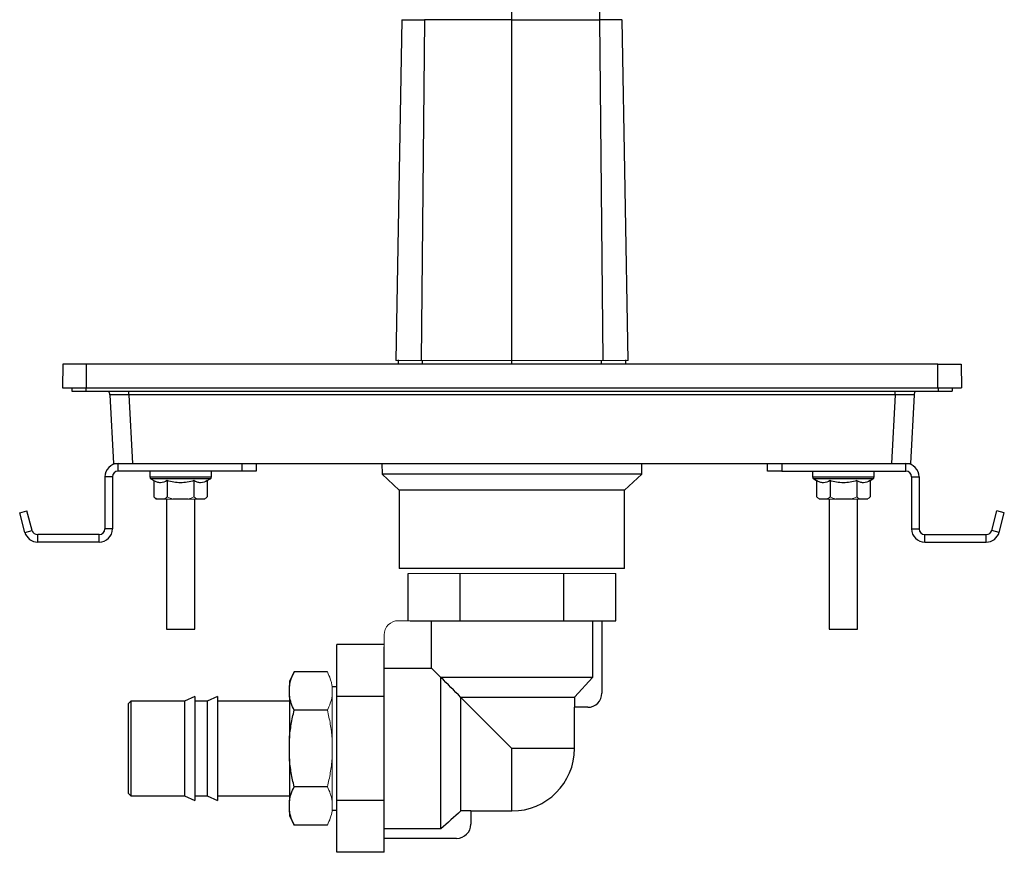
# Model space of a CAD drawing. Header units: millimetres. Extents: x -91 to 656, y -41 to 792.
# Tile 1 of 13: x -47 to 161, y -41 to 135. Entities that reach past the tile are written whole.
import ezdxf

# ---------------------------------------------------------------- set-up
doc = ezdxf.new("R2010")
doc.units = ezdxf.units.MM

msp = doc.modelspace()

# ---------------------------------------------------------------- linework, layer by layer
at = {"color": 7, "linetype": 'Continuous', "lineweight": 25}
for p, q in [((33.71, 135.19), (32.46, 63.19)), ((38.49, 135.19), (37.79, 63.19)), ((56.98, 63.19), (56.98, 135.19)), ((75.47, 135.19), (76.18, 63.19)), ((32.94, 63.33), (32.94, 62.39)), ((81.03, 62.39), (81.03, 63.33)), ((-37.9, 62.39), (-37.98, 57.39)), ((-32.98, 62.39), (-32.98, 57.39)), ((146.95, 62.39), (-32.98, 62.39)), ((146.95, 57.39), (146.95, 62.39)), ((151.86, 62.39), (151.95, 57.39)), ((-36.02, 57.39), (-36.02, 56.69)), ((-36.02, 56.69), (-33.02, 56.69)), ((-33.02, 56.69), (146.98, 56.69)), ((-32.98, 57.39), (146.95, 57.39)), ((146.98, 56.69), (149.98, 56.69)), ((149.98, 57.39), (149.98, 56.69)), ((-27.94, 55.89), (-27.18, 41.39)), ((137.91, 55.89), (-23.94, 55.89)), ((-23.94, 55.89), (-23.18, 41.39)), ((137.91, 55.89), (137.15, 41.39)), ((141.9, 55.89), (141.14, 41.39)), ((-26.22, 39.79), (-26.22, 41.39)), ((-0.02, 39.79), (-26.22, 39.79)), ((-23.18, 41.39), (137.15, 41.39)), ((-19.52, 39.79), (-19.52, 38.57)), ((-6.52, 38.57), (-6.52, 39.79)), ((-0.02, 39.79), (-0.02, 41.39)), ((2.98, 39.79), (-0.02, 39.79)), ((2.98, 41.39), (2.98, 39.79)), ((29.52, 41.39), (29.56, 39.12)), ((84.4, 39.12), (84.44, 41.39)), ((110.98, 39.79), (110.98, 41.39)), ((113.98, 39.79), (110.98, 39.79)), ((113.98, 41.39), (113.98, 39.79)), ((113.98, 39.79), (140.18, 39.79)), ((120.48, 39.79), (120.48, 38.57)), ((133.48, 38.57), (133.48, 39.79)), ((140.18, 39.79), (140.18, 41.39)), ((-27.42, 38.59), (-29.02, 38.59)), ((-29.02, 38.59), (-29.02, 27.59)), ((-27.42, 38.59), (-27.42, 27.59)), ((-19.27, 38.14), (-18.67, 37.79)), ((-18.67, 37.79), (-18.67, 34.39)), ((-15.84, 37.79), (-15.84, 34.39)), ((-10.19, 37.79), (-10.19, 34.39)), ((-7.37, 37.79), (-6.77, 38.14)), ((-7.37, 37.79), (-7.37, 34.39)), ((29.56, 39.12), (33.18, 35.79)), ((84.4, 39.12), (29.56, 39.12)), ((80.78, 35.79), (84.4, 39.12)), ((120.73, 38.14), (121.33, 37.79)), ((121.33, 37.79), (121.33, 34.39)), ((124.16, 37.79), (124.16, 34.39)), ((129.81, 37.79), (129.81, 34.39)), ((132.63, 37.79), (133.23, 38.14)), ((132.63, 37.79), (132.63, 34.39)), ((141.38, 38.59), (141.38, 27.59)), ((141.38, 38.59), (142.98, 38.59)), ((142.98, 38.59), (142.98, 27.59)), ((33.18, 35.79), (33.18, 19.19)), ((80.78, 35.79), (33.18, 35.79)), ((80.78, 19.19), (80.78, 35.79)), ((-18.67, 34.39), (-18.17, 33.89)), ((-18.06, 33.89), (-18.17, 33.89)), ((-16.45, 33.89), (-18.06, 33.89)), ((-16.02, 33.89), (-16.02, 6.39)), ((-11.41, 33.89), (-14.62, 33.89)), ((-10.02, 6.39), (-10.02, 33.89)), ((-7.98, 33.89), (-9.58, 33.89)), ((123.55, 33.89), (121.94, 33.89)), ((123.98, 33.89), (123.98, 6.39)), ((128.59, 33.89), (125.38, 33.89)), ((129.98, 6.39), (129.98, 33.89)), ((132.02, 33.89), (130.42, 33.89)), ((-47, 30.98), (-45.46, 31.39)), ((-44.36, 27.28), (-45.46, 31.39)), ((158.32, 27.28), (159.42, 31.39)), ((160.97, 30.98), (159.42, 31.39)), ((-45.9, 26.86), (-47, 30.98)), ((159.87, 26.86), (160.97, 30.98)), ((-45.9, 26.86), (-44.36, 27.28)), ((-27.42, 27.59), (-29.02, 27.59)), ((141.38, 27.59), (142.98, 27.59)), ((159.87, 26.86), (158.32, 27.28)), ((-43.2, 24.79), (-43.2, 26.39)), ((-30.22, 26.39), (-43.2, 26.39)), ((-30.22, 24.79), (-30.22, 26.39)), ((144.18, 26.39), (157.16, 26.39)), ((144.18, 24.79), (144.18, 26.39)), ((157.16, 24.79), (157.16, 26.39)), ((-30.22, 24.79), (-43.2, 24.79)), ((144.18, 24.79), (157.16, 24.79)), ((80.78, 19.19), (33.18, 19.19)), ((35.04, 8.19), (35.04, 18.19)), ((46.01, 8.19), (46.01, 18.19)), ((67.95, 8.19), (67.95, 18.19)), ((78.92, 8.19), (78.92, 18.19)), ((-16.02, 6.39), (-10.02, 6.39)), ((35.48, 8.19), (46.01, 8.19)), ((40, -1.83), (40, 8.19)), ((46.01, 8.19), (67.95, 8.19)), ((67.95, 8.19), (78.92, 8.19)), ((73.97, 8.19), (73.97, -3.81)), ((75.98, 8.19), (75.98, -7.11)), ((123.98, 6.39), (129.98, 6.39)), ((19.98, -7.84), (19.98, 3.13)), ((29.98, 3.13), (19.98, 3.13)), ((29.98, -7.84), (29.98, 2.7)), ((29.98, -1.83), (40, -1.83)), ((41.98, -3.81), (40, -1.83)), ((10.98, -2.64), (9.98, -4.64)), ((17.98, -2.64), (10.98, -2.64)), ((73.97, -3.81), (41.98, -3.81)), ((41.98, -35.79), (41.98, -3.81)), ((9.98, -4.64), (9.98, -5.61)), ((9.98, -7.77), (9.98, -5.61)), ((19.98, -5.81), (18.98, -5.81)), ((-10.02, -7.81), (-12.22, -8.81)), ((-10.02, -7.81), (-10.02, -29.81)), ((-5.22, -7.81), (-7.42, -8.81)), ((-5.22, -7.81), (-5.22, -29.81)), ((9.98, -7.77), (9.98, -16.65)), ((19.98, -29.78), (19.98, -7.84)), ((29.98, -7.84), (19.98, -7.84)), ((29.98, -29.78), (29.98, -7.84)), ((70.16, -8.01), (46.18, -8.01)), ((46.18, -31.99), (46.18, -8.01)), ((56.98, -18.81), (46.18, -8.01)), ((70.16, -8.01), (70.16, -10.11)), ((-23.52, -8.81), (-24.02, -9.31)), ((-24.02, -18.81), (-24.02, -9.31)), ((-12.22, -8.81), (-23.52, -8.81)), ((-23.52, -8.81), (-23.52, -18.81)), ((-12.22, -8.81), (-12.22, -28.81)), ((-7.42, -8.81), (-10.02, -8.81)), ((-7.42, -8.81), (-7.42, -28.81)), ((9.98, -8.81), (-5.22, -8.81)), ((72.98, -10.11), (70.16, -10.11)), ((70.18, -18.81), (70.18, -10.11)), ((17.98, -10.73), (10.98, -10.73)), ((9.98, -20.97), (9.98, -16.65)), ((-24.02, -28.31), (-24.02, -18.81)), ((-23.52, -18.81), (-23.52, -28.81)), ((9.98, -20.97), (9.98, -29.85)), ((17.98, -26.89), (10.98, -26.89)), ((-24.02, -28.31), (-23.52, -28.81)), ((-23.52, -28.81), (-12.22, -28.81)), ((-12.22, -28.81), (-10.02, -29.81)), ((-10.02, -28.81), (-7.42, -28.81)), ((-7.42, -28.81), (-5.22, -29.81)), ((-5.22, -28.81), (9.98, -28.81)), ((9.98, -32.02), (9.98, -29.85)), ((29.98, -29.78), (19.98, -29.78)), ((19.98, -40.75), (19.98, -29.78)), ((29.98, -40.75), (29.98, -29.78)), ((9.98, -32.02), (9.98, -32.98)), ((9.98, -32.98), (10.98, -34.98)), ((18.98, -31.81), (19.98, -31.81)), ((48.28, -31.99), (46.18, -31.99)), ((48.28, -31.99), (48.28, -34.81)), ((48.28, -32.01), (56.98, -32.01)), ((17.98, -34.98), (10.98, -34.98)), ((41.98, -35.79), (29.98, -35.79)), ((45.28, -37.81), (29.98, -37.81)), ((29.98, -40.75), (19.98, -40.75))]:
    msp.add_line(p, q, dxfattribs=at)
at = {"color": 8, "linetype": 'Continuous', "lineweight": 25}
for p, q in [((38.07, 62.39), (38.07, 63.19)), ((56.98, 62.39), (56.98, 63.19)), ((75.9, 62.39), (75.9, 63.19)), ((-33.02, 57.39), (-33.02, 56.69)), ((-23.94, 55.89), (-23.94, 56.69)), ((137.91, 55.89), (137.91, 56.69)), ((146.98, 57.39), (146.98, 56.69)), ((-19.52, 38.57), (-6.52, 38.57)), ((-13.02, 38.14), (-19.27, 38.14)), ((-6.77, 38.14), (-13.02, 38.14)), ((120.48, 38.57), (133.48, 38.57)), ((126.98, 38.14), (120.73, 38.14)), ((133.23, 38.14), (126.98, 38.14)), ((70.18, -18.81), (56.98, -18.81)), ((56.98, -32.01), (56.98, -18.81))]:
    msp.add_line(p, q, dxfattribs=at)
at = {"color": 144, "linetype": 'Continuous', "lineweight": 18}
for p, q in [((-14.62, 33.89), (-16.45, 33.89)), ((-9.58, 33.89), (-11.41, 33.89)), ((-7.87, 33.89), (-7.98, 33.89)), ((121.94, 33.89), (121.83, 33.89)), ((125.38, 33.89), (123.55, 33.89)), ((130.42, 33.89), (128.59, 33.89)), ((132.13, 33.89), (132.02, 33.89)), ((35.04, 18.19), (46.01, 18.19)), ((46.01, 18.19), (67.95, 18.19)), ((67.95, 18.19), (78.92, 18.19)), ((35.48, 8.19), (32.98, 8.19)), ((29.98, 5.19), (29.98, 2.7)), ((18.98, -7.77), (18.98, -5.61)), ((18.98, -7.77), (18.98, -16.65)), ((18.98, -20.97), (18.98, -16.65)), ((18.98, -21), (18.98, -29.85)), ((18.98, -32.02), (18.98, -29.85))]:
    msp.add_line(p, q, dxfattribs=at)
at = {"color": 7, "linetype": 'Continuous', "lineweight": 25, "flags": 128}
for points in [[(81.51, 63.19), (80.88, 99.41), (80.25, 135.19)], [(73.97, -3.81), (70.25, -7.91), (70.16, -8.01)]]:
    msp.add_lwpolyline(points, dxfattribs=at)
at = {"color": 7, "linetype": 'Continuous', "lineweight": 25}
for centre, radius, start, end in [((-29.94, 55.79), 2, 3, 26.7437), ((143.9, 55.79), 2, 153.2563, 177), ((-26.22, 38.59), 2.8, 90, 180), ((-26.22, 38.59), 1.2, 90, 180), ((140.18, 38.59), 2.8, 0, 90), ((140.18, 38.59), 1.2, 0, 90), ((-19.02, 38.57), 0.5, 180, 240), ((-7.02, 38.57), 0.5, 300, 0), ((120.98, 38.57), 0.5, 180, 240), ((132.98, 38.57), 0.5, 300, 0), ((-43.2, 27.59), 1.2, 195, 270), ((-30.22, 27.59), 2.8, 270, 0), ((-30.22, 27.59), 1.2, 270, 0), ((144.18, 27.59), 2.8, 180, 270), ((144.18, 27.59), 1.2, 180, 270), ((157.16, 27.59), 1.2, 270, 345), ((-43.2, 27.59), 2.8, 195, 270), ((157.16, 27.59), 2.8, 270, 345), ((72.98, -7.11), 3, 270, 0), ((56.98, -18.81), 13.2, 270, 0), ((45.28, -34.81), 3, 270, 0)]:
    msp.add_arc(centre, radius, start, end, dxfattribs=at)
at = {"color": 144, "linetype": 'Continuous', "lineweight": 18}
msp.add_arc((32.98, 5.19), 3, 90, 180, dxfattribs=at)
at = {"color": 8, "linetype": 'Continuous', "lineweight": 25}
for points, knots in [([(69.01, 265.58), (69.08, 265.47), (69.35, 265.04), (69.83, 264.26), (70.47, 263.29), (71.11, 262.29), (71.7, 261.35), (72.19, 260.55), (72.68, 259.71), (73.16, 258.83), (73.63, 257.87), (74.01, 256.99), (74.31, 255.42), (74.55, 253.41), (74.73, 250.75), (74.87, 247.36), (74.96, 243.18), (75.01, 238.25), (75.06, 232.66), (75.12, 220.75), (75.23, 202.98), (75.35, 179.74), (75.44, 157.24), (75.46, 142.47), (75.47, 135.19)], [0, 0, 0, 0, 0.009371, 0.035838, 0.066893, 0.100096, 0.131031, 0.157272, 0.179274, 0.213726, 0.244875, 0.275047, 0.300515, 0.326015, 0.351789, 0.378112, 0.405322, 0.433887, 0.464504, 0.49774, 0.629724, 0.756932, 0.880149, 1, 1, 1, 1]), ([(56.98, 135.19), (56.98, 142.06), (56.98, 148.92), (56.98, 162.6), (56.98, 169.42), (56.98, 182.99), (56.98, 189.75), (56.98, 203.17), (56.98, 209.84), (56.98, 219.75), (56.98, 223.87), (56.98, 227.96), (56.98, 229.59), (56.98, 230.41), (56.98, 232.85), (56.98, 234.42), (56.98, 237.41), (56.98, 238.83), (56.98, 241.52), (56.98, 242.78), (56.98, 245.12), (56.98, 246.21), (56.98, 248.21), (56.98, 249.12), (56.98, 250.78), (56.98, 251.53), (56.98, 252.87), (56.98, 253.45), (56.98, 254.18), (56.98, 254.4), (56.98, 254.67), (56.98, 254.75), (56.98, 254.91), (56.98, 255.32), (56.98, 255.74), (56.98, 256.75), (56.98, 257.45), (56.98, 258.85), (56.98, 259.55), (56.98, 260.26)], [0, 0, 0, 0, 0.125, 0.125, 0.25, 0.25, 0.375, 0.375, 0.5, 0.5, 0.5625, 0.578125, 0.578125, 0.59375, 0.59375, 0.625, 0.625, 0.65625, 0.65625, 0.6875, 0.6875, 0.71875, 0.71875, 0.75, 0.75, 0.78125, 0.78125, 0.8125, 0.8125, 0.828125, 0.828125, 0.835937, 0.835937, 0.84375, 0.875, 0.875, 0.9375, 0.9375, 1, 1, 1, 1])]:
    msp.add_open_spline(points, degree=3, knots=knots, dxfattribs=at)
at = {"color": 144, "linetype": 'Continuous', "lineweight": 18}
for points, knots in [([(38.49, 135.19), (38.05, 135.19), (37.15, 135.19), (36.06, 135.19), (35.18, 135.19), (34.41, 135.19), (33.88, 135.19), (33.78, 135.19), (33.74, 135.19)], [0, 0, 0, 0, 0.141657, 0.287723, 0.429305, 0.574167, 0.801696, 1, 1, 1, 1]), ([(56.98, 135.19), (55.34, 135.19), (53.72, 135.19), (51.29, 135.19), (50.49, 135.19), (48.89, 135.19), (48.1, 135.19), (46.54, 135.19), (45.76, 135.19), (44.23, 135.19), (43.48, 135.19), (41.27, 135.19), (39.85, 135.19), (38.49, 135.19)], [0, 0, 0, 0, 0.25, 0.25, 0.375, 0.375, 0.5, 0.5, 0.625, 0.625, 0.75, 0.75, 1, 1, 1, 1]), ([(56.98, 135.19), (58.62, 135.19), (60.25, 135.19), (62.67, 135.19), (63.48, 135.19), (65.07, 135.19), (65.86, 135.19), (67.43, 135.19), (68.21, 135.19), (69.73, 135.19), (70.48, 135.19), (72.69, 135.19), (74.12, 135.19), (75.47, 135.19)], [0, 0, 0, 0, 0.25, 0.25, 0.375, 0.375, 0.5, 0.5, 0.625, 0.625, 0.75, 0.75, 1, 1, 1, 1]), ([(75.47, 135.19), (75.92, 135.19), (76.81, 135.19), (77.9, 135.19), (78.78, 135.19), (79.55, 135.19), (80.09, 135.19), (80.19, 135.19), (80.23, 135.19)], [0, 0, 0, 0, 0.140993, 0.286376, 0.427295, 0.571479, 0.797943, 1, 1, 1, 1]), ([(32.47, 63.19), (32.5, 63.19), (32.59, 63.19), (33.06, 63.19), (33.96, 63.19), (35.24, 63.19), (36.53, 63.19), (37.46, 63.19), (37.79, 63.19)], [0, 0, 0, 0, 0.143975, 0.350079, 0.562105, 0.73083, 0.906037, 1, 1, 1, 1]), ([(37.79, 63.19), (39.2, 63.19), (40.68, 63.19), (43.74, 63.19), (45.31, 63.19), (47.75, 63.19), (48.58, 63.19), (50.24, 63.19), (51.07, 63.19), (53.58, 63.19), (55.27, 63.19), (56.98, 63.19)], [0, 0, 0, 0, 0.25, 0.25, 0.5, 0.5, 0.625, 0.625, 0.75, 0.75, 1, 1, 1, 1]), ([(56.98, 63.19), (55.31, 63.19), (53.64, 63.19), (50.33, 63.19), (48.7, 63.19), (46.29, 63.19), (45.49, 63.19), (43.94, 63.19), (43.17, 63.19), (40.91, 63.19), (39.46, 63.19), (38.07, 63.19)], [0, 0, 0, 0, 0.25, 0.25, 0.5, 0.5, 0.625, 0.625, 0.75, 0.75, 1, 1, 1, 1]), ([(76.18, 63.19), (75.47, 63.19), (74.74, 63.19), (73.25, 63.19), (72.5, 63.19), (70.2, 63.19), (68.62, 63.19), (66.19, 63.19), (65.37, 63.19), (63.72, 63.19), (62.87, 63.19), (60.35, 63.19), (58.67, 63.19), (56.98, 63.19)], [0, 0, 0, 0, 0.125, 0.125, 0.25, 0.25, 0.5, 0.5, 0.625, 0.625, 0.75, 0.75, 1, 1, 1, 1]), ([(75.9, 63.19), (74.51, 63.19), (73.05, 63.19), (70.01, 63.19), (68.44, 63.19), (66.03, 63.19), (65.22, 63.19), (63.6, 63.19), (62.78, 63.19), (60.32, 63.19), (58.66, 63.19), (56.98, 63.19)], [0, 0, 0, 0, 0.25, 0.25, 0.5, 0.5, 0.625, 0.625, 0.75, 0.75, 1, 1, 1, 1]), ([(81.5, 63.19), (81.46, 63.19), (81.38, 63.19), (80.9, 63.19), (80.01, 63.19), (78.73, 63.19), (77.44, 63.19), (76.5, 63.19), (76.18, 63.19)], [0, 0, 0, 0, 0.147818, 0.352994, 0.564065, 0.73203, 0.906449, 1, 1, 1, 1]), ([(17.98, -2.64), (18.23, -3.13), (18.44, -3.62), (18.69, -4.36), (18.77, -4.61), (18.89, -5.11), (18.94, -5.36), (18.98, -5.61)], [0, 0, 0, 0, 0.5, 0.5, 0.75, 0.75, 1, 1, 1, 1]), ([(18.98, -7.77), (18.91, -8.26), (18.78, -8.76), (18.44, -9.74), (18.23, -10.24), (17.98, -10.73)], [0, 0, 0, 0, 0.5, 0.5, 1, 1, 1, 1]), ([(17.98, -10.73), (18.22, -11.7), (18.44, -12.67), (18.78, -14.65), (18.91, -15.65), (18.98, -16.65)], [0, 0, 0, 0, 0.5, 0.5, 1, 1, 1, 1]), ([(18.98, -20.97), (18.91, -21.96), (18.78, -22.95), (18.44, -24.93), (18.23, -25.91), (17.98, -26.89)], [0, 0, 0, 0, 0.5, 0.5, 1, 1, 1, 1]), ([(17.98, -26.89), (18.23, -27.38), (18.44, -27.87), (18.69, -28.61), (18.77, -28.86), (18.89, -29.36), (18.94, -29.61), (18.98, -29.85)], [0, 0, 0, 0, 0.5, 0.5, 0.75, 0.75, 1, 1, 1, 1]), ([(18.98, -32.02), (18.91, -32.51), (18.78, -33.01), (18.44, -33.99), (18.23, -34.49), (17.98, -34.98)], [0, 0, 0, 0, 0.5, 0.5, 1, 1, 1, 1])]:
    msp.add_open_spline(points, degree=3, knots=knots, dxfattribs=at)
at = {"color": 7, "linetype": 'Continuous', "lineweight": 25}
for points, knots in [([(33.8, 135.19), (33.8, 135.19), (33.8, 135.19), (34.52, 135.19), (36.04, 135.19), (37.68, 135.19), (38.49, 135.19)], [0, 0, 0, 0, 0.155252, 0.460925, 0.734499, 1, 1, 1, 1]), ([(56.98, 135.19), (56.79, 135.19), (56.42, 135.19), (55.85, 135.19), (55.29, 135.19), (54.72, 135.19), (54.16, 135.19), (53.59, 135.19), (53.03, 135.19), (52.46, 135.19), (51.89, 135.19), (51.33, 135.19), (50.76, 135.19), (50.19, 135.19), (49.62, 135.19), (49.06, 135.19), (48.49, 135.19), (47.92, 135.19), (47.18, 135.19), (46.27, 135.19), (45.21, 135.19), (44.18, 135.19), (43.17, 135.19), (42.18, 135.19), (41.22, 135.19), (40.29, 135.19), (39.37, 135.19), (38.79, 135.19), (38.49, 135.19)], [0, 0, 0, 0, 0.028802, 0.05763, 0.086493, 0.115398, 0.144355, 0.173374, 0.202462, 0.231628, 0.260881, 0.290229, 0.319682, 0.349247, 0.378932, 0.408746, 0.438697, 0.468793, 0.499041, 0.556996, 0.614232, 0.670809, 0.726788, 0.782233, 0.837209, 0.891783, 0.946023, 1, 1, 1, 1]), ([(56.98, 135.19), (57.17, 135.19), (57.54, 135.19), (58.1, 135.19), (58.67, 135.19), (59.26, 135.19), (59.86, 135.19), (60.46, 135.19), (61.08, 135.19), (61.71, 135.19), (62.35, 135.19), (63, 135.19), (63.66, 135.19), (64.32, 135.19), (64.99, 135.19), (65.67, 135.19), (66.36, 135.19), (67.05, 135.19), (67.75, 135.19), (68.45, 135.19), (69.16, 135.19), (69.86, 135.19), (70.57, 135.19), (71.28, 135.19), (71.99, 135.19), (72.69, 135.19), (73.4, 135.19), (74.1, 135.19), (74.79, 135.19), (75.25, 135.19), (75.47, 135.19)], [0, 0, 0, 0, 0.028106, 0.056834, 0.086184, 0.116153, 0.146739, 0.177938, 0.209746, 0.242157, 0.275164, 0.308759, 0.342934, 0.377678, 0.412981, 0.448831, 0.485216, 0.522122, 0.559534, 0.597438, 0.635818, 0.674659, 0.713943, 0.753654, 0.793776, 0.834292, 0.875187, 0.916446, 0.958054, 1, 1, 1, 1]), ([(80.17, 135.19), (80.17, 135.19), (80.17, 135.19), (79.45, 135.19), (77.92, 135.19), (76.28, 135.19), (75.47, 135.19)], [0, 0, 0, 0, 0.155176, 0.460877, 0.734475, 1, 1, 1, 1]), ([(-32.98, 62.39), (-33.63, 62.39), (-34.27, 62.39), (-35.46, 62.39), (-36, 62.39), (-36.91, 62.39), (-37.28, 62.39), (-37.77, 62.39), (-37.9, 62.39), (-37.9, 62.39)], [0, 0, 0, 0, 0.25, 0.25, 0.5, 0.5, 0.75, 0.75, 1, 1, 1, 1]), ([(146.95, 62.39), (147.01, 62.39), (147.14, 62.39), (147.33, 62.39), (147.53, 62.39), (147.72, 62.39), (148, 62.39), (148.38, 62.39), (148.83, 62.39), (149.27, 62.39), (149.82, 62.39), (150.44, 62.39), (150.96, 62.39), (151.29, 62.39), (151.49, 62.39), (151.66, 62.39), (151.76, 62.39), (151.82, 62.39), (151.85, 62.39), (151.86, 62.39), (151.86, 62.39)], [0, 0, 0, 0, 0.024972, 0.049928, 0.074906, 0.099946, 0.125086, 0.187627, 0.250112, 0.312446, 0.375135, 0.500007, 0.624874, 0.687478, 0.749901, 0.812246, 0.874927, 0.916703, 0.958334, 1, 1, 1, 1]), ([(-37.98, 57.39), (-37.98, 57.39), (-37.85, 57.39), (-37.35, 57.39), (-36.98, 57.39), (-36.06, 57.39), (-35.5, 57.39), (-34.29, 57.39), (-33.64, 57.39), (-32.98, 57.39)], [0, 0, 0, 0, 0.25, 0.25, 0.5, 0.5, 0.75, 0.75, 1, 1, 1, 1]), ([(146.95, 57.39), (147.6, 57.39), (148.26, 57.39), (149.47, 57.39), (150.02, 57.39), (150.95, 57.39), (151.32, 57.39), (151.82, 57.39), (151.95, 57.39), (151.95, 57.39)], [0, 0, 0, 0, 0.25, 0.25, 0.5, 0.5, 0.75, 0.75, 1, 1, 1, 1]), ([(-23.94, 55.89), (-24.01, 55.9), (-24.15, 55.9), (-24.36, 55.9), (-24.56, 55.91), (-24.76, 55.91), (-24.95, 55.92), (-25.14, 55.92), (-25.33, 55.92), (-25.52, 55.93), (-25.69, 55.93), (-25.87, 55.93), (-26.03, 55.93), (-26.19, 55.93), (-26.35, 55.94), (-26.5, 55.94), (-26.64, 55.94), (-26.82, 55.94), (-27.03, 55.94), (-27.26, 55.93), (-27.46, 55.93), (-27.63, 55.93), (-27.76, 55.92), (-27.86, 55.91), (-27.93, 55.9), (-27.94, 55.9), (-27.94, 55.89)], [0, 0, 0, 0, 0.0329115, 0.0655989, 0.0980628, 0.1303038, 0.1623226, 0.19412, 0.2256966, 0.2570532, 0.2881904, 0.3191091, 0.34981, 0.3802939, 0.4105616, 0.440614, 0.4704517, 0.5000758, 0.5595169, 0.6198167, 0.6809818, 0.7430186, 0.8059331, 0.8697312, 0.9344184, 1, 1, 1, 1]), ([(141.9, 55.89), (141.9, 55.9), (141.9, 55.9), (141.89, 55.9), (141.86, 55.91), (141.82, 55.91), (141.78, 55.92), (141.72, 55.92), (141.66, 55.92), (141.59, 55.93), (141.51, 55.93), (141.42, 55.93), (141.32, 55.93), (141.22, 55.93), (141.11, 55.94), (140.99, 55.94), (140.87, 55.94), (140.7, 55.94), (140.46, 55.94), (140.16, 55.93), (139.83, 55.93), (139.48, 55.93), (139.11, 55.92), (138.72, 55.91), (138.32, 55.9), (138.05, 55.9), (137.91, 55.89)], [0, 0, 0, 0, 0.032912, 0.065599, 0.098063, 0.130304, 0.162323, 0.19412, 0.225697, 0.257053, 0.28819, 0.319109, 0.34981, 0.380294, 0.410562, 0.440614, 0.470452, 0.500076, 0.559517, 0.619817, 0.680982, 0.743019, 0.805933, 0.869731, 0.934418, 1, 1, 1, 1]), ([(-27.18, 41.39), (-27.18, 41.39), (-27.09, 41.39), (-26.7, 41.39), (-26.4, 41.39), (-25.62, 41.39), (-25.15, 41.39), (-24.16, 41.39), (-23.66, 41.39), (-23.18, 41.39)], [0, 0, 0, 0, 0.25, 0.25, 0.5, 0.5, 0.75, 0.75, 1, 1, 1, 1]), ([(137.15, 41.39), (137.62, 41.39), (138.13, 41.39), (139.11, 41.39), (139.59, 41.39), (140.36, 41.39), (140.67, 41.39), (141.06, 41.39), (141.14, 41.39), (141.14, 41.39)], [0, 0, 0, 0, 0.25, 0.25, 0.5, 0.5, 0.75, 0.75, 1, 1, 1, 1]), ([(-15.84, 37.79), (-16.3, 37.52), (-16.77, 37.35), (-17.37, 37.35), (-17.49, 37.36), (-17.73, 37.4), (-17.85, 37.43), (-18.2, 37.55), (-18.44, 37.66), (-18.67, 37.79)], [0, 0, 0, 0, 0.5, 0.5, 0.625, 0.625, 0.75, 0.75, 1, 1, 1, 1]), ([(-10.19, 37.79), (-10.65, 37.66), (-11.12, 37.55), (-12.07, 37.39), (-12.54, 37.35), (-13.5, 37.35), (-13.98, 37.39), (-14.92, 37.55), (-15.39, 37.66), (-15.84, 37.79)], [0, 0, 0, 0, 0.25, 0.25, 0.5, 0.5, 0.75, 0.75, 1, 1, 1, 1]), ([(-7.37, 37.79), (-7.83, 37.52), (-8.3, 37.35), (-8.9, 37.35), (-9.02, 37.36), (-9.26, 37.4), (-9.38, 37.43), (-9.73, 37.55), (-9.96, 37.66), (-10.19, 37.79)], [0, 0, 0, 0, 0.5, 0.5, 0.625, 0.625, 0.75, 0.75, 1, 1, 1, 1]), ([(124.16, 37.79), (123.7, 37.52), (123.23, 37.35), (122.63, 37.35), (122.51, 37.36), (122.27, 37.4), (122.15, 37.43), (121.8, 37.55), (121.56, 37.66), (121.33, 37.79)], [0, 0, 0, 0, 0.5, 0.5, 0.625, 0.625, 0.75, 0.75, 1, 1, 1, 1]), ([(129.81, 37.79), (129.35, 37.66), (128.88, 37.55), (127.93, 37.39), (127.46, 37.35), (126.5, 37.35), (126.02, 37.39), (125.08, 37.55), (124.61, 37.66), (124.16, 37.79)], [0, 0, 0, 0, 0.25, 0.25, 0.5, 0.5, 0.75, 0.75, 1, 1, 1, 1]), ([(132.63, 37.79), (132.17, 37.52), (131.7, 37.35), (131.1, 37.35), (130.98, 37.36), (130.74, 37.4), (130.62, 37.43), (130.27, 37.55), (130.04, 37.66), (129.81, 37.79)], [0, 0, 0, 0, 0.5, 0.5, 0.625, 0.625, 0.75, 0.75, 1, 1, 1, 1]), ([(9.98, -5.61), (10.06, -5.11), (10.18, -4.62), (10.52, -3.63), (10.74, -3.13), (10.98, -2.64)], [0, 0, 0, 0, 0.5, 0.5, 1, 1, 1, 1]), ([(10.98, -10.73), (10.74, -10.24), (10.53, -9.75), (10.27, -9.01), (10.2, -8.76), (10.07, -8.26), (10.02, -8.01), (9.98, -7.77)], [0, 0, 0, 0, 0.5, 0.5, 0.75, 0.75, 1, 1, 1, 1]), ([(9.98, -16.65), (10.06, -15.66), (10.19, -14.67), (10.52, -12.69), (10.74, -11.71), (10.98, -10.73)], [0, 0, 0, 0, 0.5, 0.5, 1, 1, 1, 1]), ([(10.98, -26.89), (10.74, -25.93), (10.53, -24.95), (10.19, -22.97), (10.06, -21.97), (9.98, -20.97)], [0, 0, 0, 0, 0.5, 0.5, 1, 1, 1, 1]), ([(9.98, -29.85), (10.06, -29.36), (10.18, -28.86), (10.52, -27.88), (10.74, -27.38), (10.98, -26.89)], [0, 0, 0, 0, 0.5, 0.5, 1, 1, 1, 1]), ([(10.98, -34.98), (10.74, -34.49), (10.53, -34), (10.27, -33.26), (10.2, -33.01), (10.07, -32.51), (10.02, -32.26), (9.98, -32.02)], [0, 0, 0, 0, 0.5, 0.5, 0.75, 0.75, 1, 1, 1, 1])]:
    msp.add_open_spline(points, degree=3, knots=knots, dxfattribs=at)
for points in [[(-18.06, 33.89), (-18.27, 34.02), (-18.47, 34.19), (-18.67, 34.39)], [(46.18, -8.01), (44.79, -6.61), (43.39, -5.21), (41.98, -3.81)], [(46.18, -31.99), (44.78, -33.26), (43.38, -34.53), (41.98, -35.79)]]:
    msp.add_open_spline(points, degree=3, dxfattribs=at)
at = {"color": 144, "linetype": 'Continuous', "lineweight": 18}
for points in [[(-15.84, 34.39), (-16.04, 34.19), (-16.24, 34.02), (-16.45, 33.89)], [(-14.62, 33.89), (-15.05, 34.02), (-15.45, 34.19), (-15.84, 34.39)], [(-10.19, 34.39), (-10.59, 34.19), (-10.99, 34.02), (-11.41, 33.89)], [(-9.58, 33.89), (-9.79, 34.02), (-10, 34.19), (-10.19, 34.39)], [(-7.37, 34.39), (-7.56, 34.19), (-7.77, 34.02), (-7.98, 33.89)], [(121.94, 33.89), (121.73, 34.02), (121.53, 34.19), (121.33, 34.39)], [(124.16, 34.39), (123.96, 34.19), (123.76, 34.02), (123.55, 33.89)], [(125.38, 33.89), (124.95, 34.02), (124.55, 34.19), (124.16, 34.39)], [(129.81, 34.39), (129.41, 34.19), (129.01, 34.02), (128.59, 33.89)], [(130.42, 33.89), (130.21, 34.02), (130, 34.19), (129.81, 34.39)], [(132.63, 34.39), (132.44, 34.19), (132.23, 34.02), (132.02, 33.89)]]:
    msp.add_open_spline(points, degree=3, dxfattribs=at)

doc.saveas('drawing.dxf')
